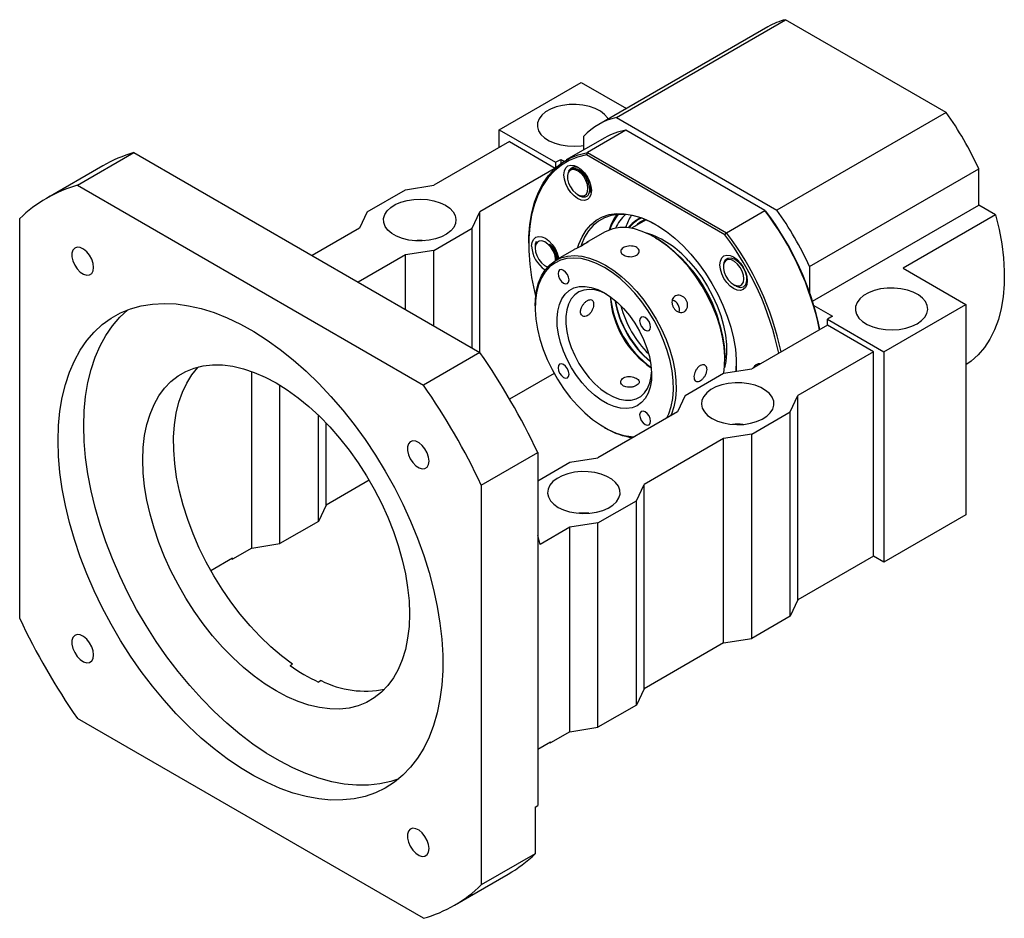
# Paper-space layout 'MBCK35-J' of a CAD drawing. Header units: millimetres. Extents: x 19 to 284, y 7 to 208.
# Tile 5 of 5: x 187 to 278, y 98 to 180. Entities that reach past the tile are written whole.
import ezdxf

# ---------------------------------------------------------------- set-up
doc = ezdxf.new("R2010")
doc.units = ezdxf.units.MM

psp = doc.layouts.new('MBCK35-J')

# ---------------------------------------------------------------- linework, layer by layer
at = {"color": 7, "linetype": 'Continuous', "lineweight": 25}
for p, q in [((242.0988, 171.2058), (257.6551, 180.1863)), ((272.4124, 171.6671), (257.6551, 180.1863)), ((256.0345, 179.5397), (240.4782, 170.5592)), ((231.3284, 170.0747), (238.8708, 174.4289)), ((238.8708, 174.4289), (243.0261, 172.0301)), ((242.0988, 171.2058), (256.8561, 162.6866)), ((272.4124, 171.6671), (256.8561, 162.6866)), ((231.3284, 170.0747), (236.5138, 167.0812)), ((231.3284, 168.4418), (231.3284, 170.0747)), ((241.0269, 169.3364), (237.4914, 167.2954)), ((239.1065, 168.2278), (239.1065, 169.4779)), ((242.9651, 170.0253), (239.4296, 167.9842)), ((255.754, 162.6424), (242.9651, 170.0253)), ((232.2712, 168.9861), (225.318, 164.972)), ((232.2712, 168.9861), (236.4851, 166.5534)), ((192.5553, 164.9753), (197.7408, 167.9688)), ((197.7408, 167.9688), (229.5606, 149.5996)), ((239.4296, 167.9842), (239.3466, 167.76)), ((252.0658, 160.4174), (239.3466, 167.76)), ((239.4296, 167.9842), (252.2185, 160.6014)), ((194.9022, 166.7648), (189.7168, 163.7713)), ((236.5138, 167.0812), (236.9852, 167.3533)), ((236.5138, 167.0812), (236.5138, 166.5797)), ((236.9852, 167.3533), (236.9852, 166.9653)), ((236.9852, 167.3533), (237.2933, 167.1755)), ((236.3945, 166.4679), (229.5606, 162.5228)), ((237.5967, 165.9342), (237.5967, 165.7505)), ((259.8483, 157.5039), (275.4047, 166.4844)), ((275.4047, 163.1352), (275.4047, 166.4844)), ((192.5553, 164.9753), (224.3752, 146.6061)), ((222.7252, 164.5638), (225.318, 164.972)), ((219.1897, 162.5228), (222.7252, 164.5638)), ((238.5394, 164.1176), (238.6775, 164.0378)), ((260.1297, 154.3172), (275.4047, 163.1352)), ((276.9478, 162.2444), (275.4047, 163.1352)), ((219.1897, 162.5228), (218.4826, 161.0261)), ((228.8535, 161.0261), (229.5606, 162.5228)), ((229.5606, 149.5996), (229.5606, 162.5228)), ((252.2185, 160.6014), (255.754, 162.6424)), ((255.754, 162.6424), (255.837, 162.5945)), ((276.9478, 162.2444), (268.4626, 157.3459)), ((187.252, 125.1684), (187.252, 161.9128)), ((244.8301, 161.7942), (243.4871, 161.0189)), ((244.305, 161.9914), (244.0838, 161.8637)), ((218.4826, 161.0261), (214.1249, 158.5104)), ((225.318, 158.9851), (228.8535, 161.0261)), ((228.8535, 150.0078), (228.8535, 161.0261)), ((241.0054, 160.664), (239.3551, 159.7113)), ((245.7072, 160.1415), (245.5894, 160.2095)), ((252.0658, 160.4174), (252.2185, 160.6014)), ((234.0389, 159.6646), (234.0389, 159.5286)), ((234.6282, 159.3459), (234.6282, 159.1884)), ((222.7252, 158.5769), (218.3675, 156.0612)), ((225.318, 158.9851), (222.7252, 158.5769)), ((222.7252, 153.5456), (222.7252, 158.5769)), ((225.318, 152.0488), (225.318, 158.9851)), ((238.1845, 159.0355), (236.5271, 158.0787)), ((235.5709, 157.5555), (235.656, 157.5064)), ((235.6586, 157.5119), (235.8242, 157.4422)), ((251.9301, 157.5268), (251.9301, 157.4761)), ((259.8483, 157.5039), (259.8483, 155.1556)), ((268.4626, 157.3459), (274.2262, 154.0187)), ((252.8727, 155.8432), (253.0318, 155.7513)), ((234.6282, 153.8818), (234.6282, 153.7457)), ((260.251, 153.9223), (261.9697, 152.9301)), ((266.6837, 149.6645), (274.2262, 154.0187)), ((274.2262, 154.0187), (274.2262, 134.6939)), ((261.4983, 152.1136), (254.545, 148.0996)), ((261.9697, 152.9301), (261.4983, 152.658)), ((261.4983, 152.658), (266.6837, 149.6645)), ((261.4983, 152.1136), (261.4983, 152.658)), ((265.7409, 149.6644), (261.4983, 152.1136)), ((229.5606, 149.5996), (224.3752, 146.6061)), ((265.7409, 149.6644), (258.7877, 145.6504)), ((265.7409, 130.884), (265.7409, 149.6644)), ((266.6837, 149.6645), (266.6837, 130.3397)), ((252.0702, 148.9833), (252.0702, 149.1194)), ((208.5831, 131.6323), (208.5831, 147.863)), ((236.3765, 147.6771), (232.285, 145.3152)), ((248.4168, 145.6504), (251.9523, 147.6914)), ((251.9523, 147.6914), (254.545, 148.0996)), ((211.1758, 132.0405), (211.1758, 146.5985)), ((248.4168, 145.6504), (247.7097, 144.1536)), ((258.0806, 144.1536), (258.7877, 145.6504)), ((258.7877, 126.87), (258.7877, 145.6504)), ((247.7097, 144.1536), (240.4029, 139.9355)), ((254.545, 142.1126), (258.0806, 144.1536)), ((258.0806, 125.3732), (258.0806, 144.1536)), ((214.7114, 134.0816), (214.7114, 143.832)), ((215.4185, 135.5783), (215.4185, 143.1223)), ((240.9911, 142.7236), (241.109, 142.6555)), ((254.545, 142.1126), (251.9523, 141.7044)), ((254.545, 123.3322), (254.545, 142.1126)), ((251.9523, 141.7044), (244.6455, 137.4863)), ((251.9523, 122.924), (251.9523, 141.7044)), ((229.6785, 137.4205), (234.8639, 140.414)), ((234.8639, 140.414), (234.8639, 107.9701)), ((234.8639, 137.8265), (237.8102, 139.5273)), ((237.8102, 139.5273), (240.4029, 139.9355)), ((219.372, 137.8606), (215.4185, 135.5783)), ((229.6785, 137.4205), (229.6785, 100.6762)), ((243.9384, 135.9896), (244.6455, 137.4863)), ((244.6455, 118.7059), (244.6455, 137.4863)), ((240.4029, 133.9485), (243.9384, 135.9896)), ((243.9384, 117.2091), (243.9384, 135.9896)), ((215.4185, 135.5783), (214.7114, 134.0816)), ((214.7114, 134.0816), (211.1758, 132.0405)), ((240.4029, 133.9485), (237.8102, 133.5403)), ((240.4029, 115.1681), (240.4029, 133.9485)), ((274.2262, 134.6939), (266.6837, 130.3397)), ((237.8102, 133.5403), (235.0996, 131.9756)), ((237.8102, 114.7599), (237.8102, 133.5403)), ((235.0996, 131.9756), (234.8639, 132.8193)), ((208.5831, 131.6323), (206.8153, 130.6118)), ((208.5831, 131.6323), (211.1758, 132.0405)), ((206.8153, 130.6935), (204.8325, 129.5488)), ((206.7446, 130.6526), (206.8153, 130.6118)), ((206.8153, 130.6935), (206.8153, 130.6118)), ((265.7409, 130.884), (258.7877, 126.87)), ((266.6837, 130.3397), (265.7409, 130.884)), ((258.7877, 126.87), (258.0806, 125.3732)), ((258.0806, 125.3732), (254.545, 123.3322)), ((251.9523, 122.924), (254.545, 123.3322)), ((251.9523, 122.924), (244.6455, 118.7059)), ((212.1003, 120.8391), (212.336, 120.9752)), ((214.9654, 119.4573), (214.7297, 119.3212)), ((244.6455, 118.7059), (243.9384, 117.2091)), ((243.9384, 117.2091), (240.4029, 115.1681)), ((224.3752, 97.6136), (192.5553, 115.9828)), ((237.8102, 114.7599), (240.4029, 115.1681)), ((237.8102, 114.7599), (236.0424, 113.7394)), ((234.8639, 113.1407), (236.0424, 113.821)), ((235.9717, 113.7802), (236.0424, 113.7394)), ((236.0424, 113.7394), (236.0424, 113.821)), ((234.6282, 107.834), (234.8639, 107.9701)), ((234.6282, 107.834), (234.6282, 103.5336)), ((234.6282, 103.5336), (229.6785, 100.6762)), ((227.2137, 98.8176), (232.1635, 101.6751))]:
    psp.add_line(p, q, dxfattribs=at)
at = {"color": 7, "linetype": 'Continuous', "lineweight": 25, "flags": 128}
for points in [[(241.3441, 171.0591), (241.2869, 171.1554), (241.01, 171.4844), (240.6302, 171.7773), (240.1613, 172.0234), (239.6202, 172.2138), (239.0265, 172.3416), (238.4015, 172.4023), (237.768, 172.3936), (237.1488, 172.3158), (236.5662, 172.1718), (236.0414, 171.9668), (235.5933, 171.7081), (235.2381, 171.4051), (234.9887, 171.0688), (234.854, 170.7113), (234.8389, 170.3456), (234.944, 169.9848), (235.1654, 169.6421), (235.4953, 169.3297), (235.9215, 169.059), (236.4288, 168.8398), (236.9989, 168.6799), (237.611, 168.5852), (238.2431, 168.5591), (238.8723, 168.6026), (239.1065, 168.6372)], [(234.0389, 159.6646), (234.05, 160.2482), (234.1385, 161.3724), (234.3148, 162.4328), (234.5776, 163.4212), (234.925, 164.3302), (235.3542, 165.153), (235.8622, 165.8834), (236.445, 166.516), (237.0983, 167.046), (237.8172, 167.4693), (238.5962, 167.7828), (239.4296, 167.9842)], [(239.3466, 167.76), (238.5257, 167.5576), (237.7584, 167.2448), (237.0505, 166.8241), (236.4073, 166.2985), (235.8335, 165.6721), (235.3335, 164.9494), (234.911, 164.1359), (234.5691, 163.2377), (234.3104, 162.2615), (234.1369, 161.2145), (234.0498, 160.1045), (234.0498, 158.94), (234.1369, 157.7296), (234.3104, 156.4822), (234.5691, 155.2073), (234.6766, 154.7672)], [(237.2785, 165.9342), (237.3215, 166.2863), (237.4475, 166.5648), (237.6479, 166.7507), (237.909, 166.8313), (238.2132, 166.8012), (238.5395, 166.6624), (238.8659, 166.4244), (239.17, 166.1033), (239.4312, 165.7212), (239.6316, 165.3039), (239.7576, 164.88), (239.8005, 164.4783), (239.7576, 164.1262), (239.6316, 163.8477), (239.4312, 163.6618), (239.17, 163.5812), (238.8659, 163.6113), (238.5395, 163.7501), (238.2132, 163.9881), (237.909, 164.3091), (237.6479, 164.6913), (237.4475, 165.1086), (237.3215, 165.5325), (237.2785, 165.9342)], [(239.0963, 165.7634), (238.8473, 166.0577), (238.5709, 166.2762), (238.2918, 166.3997), (238.0347, 166.4172), (237.8224, 166.327), (237.6739, 166.1373), (237.6022, 165.8648), (237.6139, 165.5338), (237.7078, 165.1737), (237.8756, 164.8165), (238.1024, 164.494), (238.368, 164.2347), (238.6489, 164.0617), (238.9201, 163.9905), (239.1574, 164.0272), (239.3399, 164.1687), (239.4512, 164.4025), (239.4815, 164.7076), (239.4282, 165.057), (239.2958, 165.4197), (239.0963, 165.7634)], [(226.3786, 163.1351), (226.7821, 162.853), (227.0858, 162.5319), (227.2788, 162.1835), (227.354, 161.8202), (227.3088, 161.4553), (227.1448, 161.102), (226.8679, 160.7729), (226.4881, 160.4801), (226.0192, 160.234), (225.4781, 160.0436), (224.8843, 159.9157), (224.2594, 159.8551), (223.6259, 159.8638), (223.0066, 159.9415), (222.4241, 160.0855), (221.8993, 160.2906), (221.4512, 160.5493), (221.096, 160.8522), (220.8465, 161.1885), (220.7118, 161.546), (220.6968, 161.9117), (220.8018, 162.2725), (221.0233, 162.6153), (221.3531, 162.9276), (221.7794, 163.1983), (222.2867, 163.4176), (222.8567, 163.5774), (223.4688, 163.6721), (224.1009, 163.6982), (224.7301, 163.6548), (225.3338, 163.5434), (225.89, 163.3681), (226.3786, 163.1351)], [(238.5676, 159.271), (238.6573, 159.5553), (238.9451, 160.2391), (239.3095, 160.8385), (239.7464, 161.3468), (240.2508, 161.7582), (240.817, 162.068), (241.4386, 162.2727), (242.1086, 162.37), (242.8193, 162.3588), (243.5628, 162.2392), (244.3305, 162.0126), (245.1138, 161.6815), (245.9039, 161.2498), (246.6916, 160.7222), (247.4683, 160.1047), (248.2249, 159.4044), (248.953, 158.6293), (249.6444, 157.788), (250.2911, 156.8901), (250.8859, 155.9457), (251.4219, 154.9657), (251.8932, 153.961), (252.2945, 152.9432), (252.621, 151.9236), (252.8692, 150.9138), (253.0363, 149.9254), (253.1203, 148.9695), (253.1203, 148.0568), (253.1097, 147.8736)], [(245.7666, 161.3318), (245.2411, 161.6085), (244.4702, 161.9343), (243.7147, 162.1573), (242.983, 162.275), (242.2836, 162.286), (241.6242, 162.1903), (241.0125, 161.9888), (240.4552, 161.6839), (239.9588, 161.2791), (239.5289, 160.7788), (239.1703, 160.1889), (238.887, 159.516), (238.8561, 159.4234)], [(276.9478, 162.2444), (277.2746, 160.9115), (277.5191, 159.5991), (277.6797, 158.3159), (277.7554, 157.0705), (277.7455, 155.8714), (277.6503, 154.7266), (277.4702, 153.6438), (277.2066, 152.6303), (276.8612, 151.6928), (276.4363, 150.8376), (275.9348, 150.0706), (275.36, 149.3969), (274.7158, 148.821), (274.2262, 148.4783)], [(234.31, 159.3721), (234.353, 159.7242), (234.4789, 160.0027), (234.6793, 160.1885), (234.9405, 160.2692), (235.2446, 160.2391), (235.571, 160.1003), (235.8974, 159.8623), (236.2015, 159.5412), (236.4627, 159.1591), (236.6631, 158.7418), (236.789, 158.3179), (236.8039, 158.2385)], [(251.9636, 147.6932), (252.0464, 148.3565), (252.0675, 149.1986), (252.0042, 150.0866), (251.8572, 151.0091), (251.6285, 151.9539), (251.3211, 152.9087), (250.9389, 153.8612), (250.487, 154.7989), (249.9712, 155.7095), (249.3983, 156.5812), (248.7757, 157.4027), (248.1115, 158.1631), (247.4145, 158.8527), (246.6936, 159.4624), (245.9584, 159.9843), (245.2183, 160.4115), (244.4831, 160.7386), (243.7622, 160.9611), (243.0652, 161.0763), (242.401, 161.0827), (241.7784, 160.98), (241.2055, 160.7698), (241.0054, 160.664)], [(194.0503, 157.4186), (194.0058, 157.7853), (193.8763, 158.1707), (193.6732, 158.5408), (193.4146, 158.8624), (193.1234, 159.1072), (192.8257, 159.2534), (192.5477, 159.2878), (192.3143, 159.2076), (192.146, 159.0198), (192.058, 158.7411), (192.058, 158.3963), (192.146, 158.016), (192.3143, 157.634), (192.5477, 157.2843), (192.8257, 156.9978), (193.1234, 156.8002), (193.4146, 156.7088), (193.6732, 156.732), (193.8763, 156.8675), (194.0058, 157.1034), (194.0503, 157.4186)], [(236.5135, 158.0708), (236.5059, 158.2452), (236.4284, 158.6019), (236.2748, 158.9623), (236.0586, 159.2945), (235.7991, 159.5688), (235.5193, 159.7611), (235.2441, 159.854), (234.998, 159.8395), (234.8028, 159.7188), (234.6758, 159.5025), (234.6284, 159.21), (234.6647, 158.8672), (234.7816, 158.5046), (234.9686, 158.1544), (235.2091, 157.8477), (235.4818, 157.6118), (235.7624, 157.4676), (235.7699, 157.4651)], [(245.7072, 160.1415), (246.0695, 159.9204), (246.7914, 159.408), (247.4991, 158.8094), (248.1835, 158.1323), (248.8356, 157.3857), (249.4468, 156.5791), (250.0094, 155.7233), (250.5158, 154.8292), (250.9595, 153.9086), (251.3347, 152.9734), (251.6366, 152.0359), (251.8611, 151.1083), (252.0054, 150.2026), (252.0676, 149.3307), (252.0702, 149.1194)], [(234.6282, 153.8818), (234.652, 154.5086), (234.7573, 155.2937), (234.9454, 156.0116), (235.2139, 156.653), (235.5593, 157.2094), (235.9771, 157.6738), (236.4617, 158.0398), (237.0069, 158.303), (237.6057, 158.4596), (238.2501, 158.5079), (238.9318, 158.447), (239.6419, 158.2778), (240.3711, 158.0026), (241.11, 157.6248)], [(251.6119, 157.6597), (251.6548, 158.0118), (251.7808, 158.2903), (251.9812, 158.4762), (252.2424, 158.5568), (252.5465, 158.5267), (252.8729, 158.3879), (253.1992, 158.1499), (253.5034, 157.8289), (253.7645, 157.4467), (253.9649, 157.0294), (254.0909, 156.6055), (254.1339, 156.2038), (254.0909, 155.8517), (253.9649, 155.5733), (253.7645, 155.3874), (253.5034, 155.3067), (253.1992, 155.3368), (252.8729, 155.4756), (252.5465, 155.7136), (252.2424, 156.0347), (251.9812, 156.4169), (251.7808, 156.8341), (251.6548, 157.2581), (251.6119, 157.6597)], [(240.9922, 157.4207), (240.2667, 157.7916), (239.5507, 158.0618), (238.8536, 158.2279), (238.1842, 158.2877), (237.5515, 158.2403), (236.9637, 158.0865), (236.4284, 157.8282), (235.9525, 157.4687), (235.5424, 157.0129), (235.2033, 156.4665), (234.9397, 155.8368), (234.755, 155.1319), (234.6515, 154.3611), (234.6308, 153.5343), (234.693, 152.6624), (234.8373, 151.7568), (235.0618, 150.8291), (235.3637, 149.8916), (235.7389, 148.9565), (236.1826, 148.0359), (236.689, 147.1418), (237.2515, 146.2859), (237.8628, 145.4794), (238.5149, 144.7327), (239.1992, 144.0557), (239.907, 143.4571), (240.6288, 142.9447), (241.3555, 142.5252), (242.0774, 142.2041), (242.7851, 141.9856), (243.4695, 141.8725), (243.7318, 141.8572)], [(241.11, 157.6248), (241.8489, 157.1495), (242.5781, 156.5828), (243.2882, 155.9321), (243.9699, 155.2059), (244.6143, 154.4136), (245.2131, 153.5657), (245.7583, 152.673), (246.243, 151.7474), (246.6607, 150.8007), (247.0061, 149.8455), (247.2746, 148.8941), (247.4627, 147.959), (247.568, 147.0523), (247.5892, 146.1858), (247.5258, 145.3709), (247.3789, 144.6181), (247.1502, 143.9374), (247.0875, 143.7945)], [(252.0318, 157.9092), (251.9436, 157.652), (251.938, 157.3307), (252.0154, 156.9741), (252.1691, 156.6136), (252.3853, 156.2815), (252.6448, 156.0071), (252.9246, 155.8149), (253.1997, 155.7219), (253.4459, 155.7364), (253.6411, 155.8572), (253.7681, 156.0734), (253.8155, 156.3659), (253.7792, 156.7087), (253.6623, 157.0713), (253.4753, 157.4215), (253.2348, 157.7282), (252.9621, 157.9641), (252.6815, 158.1083), (252.4179, 158.148), (252.1947, 158.0796), (252.0318, 157.9092)], [(253.0733, 155.7336), (253.107, 155.7085), (253.4696, 155.5873), (253.7793, 155.6347), (253.996, 155.8391), (254.1002, 156.1774), (254.0776, 156.6002), (253.9343, 157.0636), (253.6864, 157.5082), (253.3651, 157.8846), (253.0039, 158.1509), (252.6493, 158.2761), (252.3333, 158.25), (252.0975, 158.0789), (251.9854, 157.8717), (251.9854, 157.8717)], [(237.2422, 155.9819), (237.4361, 155.9144), (237.6005, 155.9464), (237.7103, 156.0728), (237.7489, 156.2745), (237.7103, 156.5207), (237.6005, 156.774), (237.4361, 156.9957), (237.2422, 157.1522), (237.0482, 157.2196), (236.8838, 157.1877), (236.774, 157.0613), (236.7354, 156.8596), (236.774, 156.6134), (236.8838, 156.3601), (237.0482, 156.1383), (237.2422, 155.9819)], [(246.7358, 143.5914), (246.9225, 143.9821), (247.147, 144.6505), (247.2913, 145.3896), (247.3535, 146.1897), (247.3328, 147.0404), (247.2294, 147.9306), (247.0446, 148.8487), (246.781, 149.7828), (246.4419, 150.7207), (246.0318, 151.6501), (245.556, 152.5589), (245.0206, 153.4353), (244.4328, 154.2679), (243.8001, 155.0457), (243.1308, 155.7587), (242.4336, 156.3976), (241.7176, 156.954), (240.9922, 157.4207)], [(240.9922, 155.0936), (241.5974, 154.6953), (242.1908, 154.2071), (242.7609, 153.6383), (243.2966, 153.0002), (243.7875, 152.305), (244.2239, 151.5664), (244.5974, 150.7987), (244.9008, 150.0168), (245.128, 149.2361), (245.2748, 148.4715), (245.3382, 147.7382), (245.317, 147.0502), (245.2117, 146.4211), (245.0242, 145.863), (244.7582, 145.3869), (244.419, 145.0019), (244.013, 144.7156), (243.5483, 144.5336), (243.0338, 144.4593), (242.4795, 144.4943), (241.8963, 144.6379), (241.2955, 144.8872), (240.6888, 145.2375), (240.088, 145.6818), (239.5048, 146.2116), (238.9506, 146.8165), (238.4361, 147.4848), (237.9713, 148.2034), (237.5653, 148.9584), (237.2261, 149.7351), (236.9601, 150.5183), (236.7726, 151.2929), (236.6673, 152.0436), (236.6461, 152.756), (236.7095, 153.4162), (236.8563, 154.0112), (237.0836, 154.5296), (237.3869, 154.9612), (237.7604, 155.2977), (238.1969, 155.5324), (238.6877, 155.6609), (239.2234, 155.6805), (239.7935, 155.591), (240.3869, 155.3941), (240.9922, 155.0936)], [(241.198, 154.9691), (240.6757, 155.2003), (240.1181, 155.3539), (239.5877, 155.3998), (239.0957, 155.3371), (238.6526, 155.1671), (238.268, 154.8934), (237.95, 154.522), (237.7053, 154.0605), (237.5393, 153.519), (237.4554, 152.909), (237.4554, 152.2434), (237.5393, 151.5365), (237.7053, 150.8033), (237.95, 150.0594), (238.268, 149.3207), (238.6526, 148.603), (239.0957, 147.9215), (239.5877, 147.2908), (240.1181, 146.7242), (240.6757, 146.234), (241.2487, 145.8304), (241.8247, 145.5222), (242.3914, 145.3159), (242.9369, 145.2159), (243.4495, 145.2243), (243.9183, 145.341), (244.3332, 145.5634), (244.6855, 145.8868), (244.9676, 146.3044), (245.1735, 146.8072), (245.2988, 147.3845), (245.336, 147.8011)], [(269.7478, 152.2498), (270.1513, 152.5319), (270.455, 152.853), (270.648, 153.2014), (270.7232, 153.5647), (270.678, 153.9296), (270.514, 154.2829), (270.2371, 154.612), (269.8573, 154.9049), (269.3884, 155.1509), (268.8473, 155.3413), (268.2535, 155.4692), (267.6286, 155.5298), (266.9951, 155.5211), (266.3759, 155.4434), (265.7933, 155.2994), (265.2685, 155.0943), (264.8204, 154.8356), (264.4652, 154.5327), (264.2158, 154.1964), (264.0811, 153.8389), (264.066, 153.4732), (264.1711, 153.1124), (264.3925, 152.7696), (264.7223, 152.4573), (265.1486, 152.1866), (265.6559, 151.9673), (266.2259, 151.8075), (266.838, 151.7128), (267.4701, 151.6867), (268.0994, 151.7301), (268.703, 151.8415), (269.2592, 152.0169), (269.7478, 152.2498)], [(190.7876, 141.4996), (190.8297, 142.8836), (190.9559, 144.2124), (191.1655, 145.4797), (191.4575, 146.6793), (191.8306, 147.8056), (192.283, 148.8533), (192.8124, 149.8173), (193.4165, 150.693), (194.0923, 151.4762), (194.8366, 152.1633), (195.6458, 152.751), (196.5161, 153.2363), (197.4434, 153.6172), (198.4232, 153.8916), (199.4508, 154.0584), (200.5214, 154.1167), (201.6299, 154.0662), (202.7709, 153.9072), (203.9391, 153.6404), (205.1288, 153.2672), (206.3344, 152.7892), (207.5502, 152.2088), (208.7704, 151.5288), (209.9891, 150.7523), (211.2005, 149.8831), (212.3989, 148.9253), (213.5786, 147.8835), (214.7338, 146.7627), (215.8592, 145.5681), (216.9494, 144.3055), (217.9992, 142.9809), (219.0035, 141.6006), (219.9576, 140.1712), (220.8569, 138.6995), (221.6972, 137.1925), (222.4744, 135.6574), (223.1848, 134.1015), (223.8252, 132.5322), (224.3923, 130.9571), (224.8835, 129.3835), (225.2965, 127.8191), (225.6292, 126.2712), (225.8802, 124.7472), (226.0482, 123.2545), (226.1324, 121.8), (226.1324, 120.3908), (226.0482, 119.0336), (225.8802, 117.7348), (225.6292, 116.5006), (225.2965, 115.3369), (224.8835, 114.2493), (224.3923, 113.2429), (223.8252, 112.3225), (223.1848, 111.4925), (222.4744, 110.7569), (221.6972, 110.1192), (220.8569, 109.5823), (219.9576, 109.149), (219.0035, 108.8211), (217.9992, 108.6004), (216.9494, 108.4878), (215.8592, 108.4839), (214.7338, 108.5887), (213.5786, 108.8017), (212.3989, 109.1219), (211.2005, 109.5478), (209.9891, 110.0772), (208.7704, 110.7078), (207.5502, 111.4365), (206.3344, 112.2599), (205.1288, 113.1739), (203.9391, 114.1743), (202.7709, 115.2563), (201.6299, 116.4147), (200.5214, 117.644), (199.4508, 118.9384), (198.4232, 120.2916), (197.4434, 121.6973), (196.5161, 123.1487), (195.6458, 124.639), (194.8366, 126.1609), (194.0923, 127.7073), (193.4165, 129.2708), (192.8124, 130.844), (192.283, 132.4193), (191.8306, 133.9892), (191.4575, 135.5463), (191.1655, 137.0832), (190.9559, 138.5924), (190.8297, 140.0669), (190.7876, 141.4996)], [(193.1446, 142.8602), (193.1867, 144.2443), (193.3129, 145.5731), (193.5225, 146.8403), (193.8145, 148.04), (194.1876, 149.1663), (194.64, 150.214), (195.1695, 151.1779), (195.7735, 152.0537), (196.4493, 152.8369), (197.1936, 153.524), (197.2004, 153.5296)], [(244.7422, 151.6522), (244.9361, 151.5848), (245.1005, 151.6167), (245.2103, 151.7432), (245.2489, 151.9448), (245.2103, 152.191), (245.1005, 152.4443), (244.9361, 152.6661), (244.7422, 152.8226), (244.5482, 152.89), (244.3838, 152.858), (244.274, 152.7316), (244.2354, 152.5299), (244.274, 152.2837), (244.3838, 152.0305), (244.5482, 151.8087), (244.7422, 151.6522)], [(223.0788, 125.5796), (223.0369, 124.435), (222.9116, 123.3465), (222.7037, 122.3217), (222.4147, 121.3674), (222.0465, 120.4902), (221.6016, 119.6961), (221.083, 118.9906), (220.4944, 118.3784), (219.8397, 117.8637), (219.1234, 117.45), (218.3504, 117.1403), (217.526, 116.9365), (216.6557, 116.84), (215.7457, 116.8516), (214.802, 116.9712), (213.8311, 117.1979), (212.8396, 117.5302), (211.8344, 117.9658), (210.8223, 118.5018), (209.8101, 119.1344), (208.8049, 119.8594), (207.8135, 120.6718), (206.8426, 121.5661), (205.8989, 122.5361), (204.9888, 123.5752), (204.1186, 124.6764), (203.2942, 125.832), (202.5212, 127.0343), (201.8049, 128.275), (201.1502, 129.5456), (200.5615, 130.8374), (200.043, 132.1416), (199.5981, 133.4494), (199.2298, 134.7517), (198.9408, 136.0397), (198.7329, 137.3046), (198.6076, 138.5377), (198.5658, 139.7307), (198.6076, 140.8753), (198.7329, 141.9637), (198.9408, 142.9886), (199.2298, 143.9429), (199.5981, 144.8201), (200.043, 145.6142), (200.5615, 146.3197), (201.1502, 146.9319), (201.8049, 147.4466), (202.5212, 147.8602), (203.2942, 148.17), (204.1186, 148.3738), (204.9888, 148.4702), (205.8989, 148.4586), (206.8426, 148.3391), (207.8135, 148.1124), (208.8049, 147.7801), (209.8101, 147.3445), (210.8223, 146.8085), (211.8344, 146.1759), (212.8396, 145.4509), (213.8311, 144.6385), (214.802, 143.7442), (215.7457, 142.7742), (216.6557, 141.7351), (217.526, 140.6339), (218.3504, 139.4783), (219.1234, 138.276), (219.8397, 137.0353), (220.4944, 135.7647), (221.083, 134.4729), (221.6016, 133.1687), (222.0465, 131.8609), (222.4147, 130.5586), (222.7037, 129.2706), (222.9116, 128.0057), (223.0369, 126.7725), (223.0788, 125.5796)], [(237.2422, 147.3211), (237.4361, 147.2537), (237.6005, 147.2857), (237.7103, 147.4121), (237.7489, 147.6138), (237.7103, 147.86), (237.6005, 148.1132), (237.4361, 148.335), (237.2422, 148.4915), (237.0482, 148.5589), (236.8838, 148.527), (236.774, 148.4005), (236.7354, 148.1989), (236.774, 147.9527), (236.8838, 147.6994), (237.0482, 147.4776), (237.2422, 147.3211)], [(253.0988, 147.8719), (253.1205, 148.2), (253.1306, 148.5755)], [(212.336, 120.9752), (211.3288, 121.7313), (210.3376, 122.5741), (209.3692, 123.4979), (208.4304, 124.4961), (207.5277, 125.562), (206.6673, 126.6881), (205.8551, 127.8667), (205.0967, 129.0897), (204.3974, 130.3486), (203.762, 131.6347), (203.1949, 132.939), (202.7, 134.2528), (202.2807, 135.5667), (201.94, 136.8718), (201.6801, 138.1591), (201.5029, 139.4197), (201.4096, 140.6448), (201.4008, 141.826), (201.4767, 142.9551), (201.6366, 144.0244), (201.8794, 145.0264), (202.2036, 145.9543), (202.6068, 146.8017), (203.0863, 147.5626), (203.6388, 148.2318), (203.6867, 148.2819)], [(250.8917, 143.5413), (251.3803, 143.3084), (251.9365, 143.1331), (252.5401, 143.0217), (253.1694, 142.9783), (253.8014, 143.0044), (254.4136, 143.0991), (254.9836, 143.2589), (255.4909, 143.4781), (255.9171, 143.7488), (256.247, 144.0612), (256.4684, 144.404), (256.5735, 144.7647), (256.5584, 145.1305), (256.4237, 145.4879), (256.1743, 145.8242), (255.8191, 146.1272), (255.371, 146.3859), (254.8462, 146.5909), (254.2636, 146.7349), (253.6444, 146.8127), (253.0109, 146.8214), (252.3859, 146.7607), (251.7922, 146.6329), (251.2511, 146.4425), (250.7822, 146.1964), (250.4024, 145.9035), (250.1255, 145.5745), (249.9615, 145.2211), (249.9163, 144.8562), (249.9915, 144.493), (250.1845, 144.1445), (250.4882, 143.8234), (250.8917, 143.5413)], [(244.7422, 142.9915), (244.9361, 142.9241), (245.1005, 142.956), (245.2103, 143.0824), (245.2489, 143.2841), (245.2103, 143.5303), (245.1005, 143.7836), (244.9361, 144.0053), (244.7422, 144.1618), (244.5482, 144.2293), (244.3838, 144.1973), (244.274, 144.0709), (244.2354, 143.8692), (244.274, 143.623), (244.3838, 143.3697), (244.5482, 143.148), (244.7422, 142.9915)], [(222.0871, 110.42), (221.3605, 110.1818), (220.3562, 109.9611), (219.3064, 109.8485), (218.2163, 109.8446), (217.0909, 109.9494), (215.9356, 110.1624), (214.7559, 110.4826), (213.5575, 110.9084), (212.3461, 111.4379), (211.1274, 112.0685), (209.9073, 112.7972), (208.6915, 113.6205), (207.4858, 114.5346), (206.2961, 115.535), (205.1279, 116.617), (203.9869, 117.7754), (202.8784, 119.0047), (201.8079, 120.2991), (200.7802, 121.6523), (199.8004, 123.058), (198.8732, 124.5094), (198.0028, 125.9996), (197.1936, 127.5216), (196.4493, 129.068), (195.7735, 130.6315), (195.1695, 132.2047), (194.64, 133.78), (194.1876, 135.3499), (193.8145, 136.907), (193.5225, 138.4439), (193.3129, 139.9531), (193.1867, 141.4276), (193.1446, 142.8602)], [(224.8836, 139.6189), (224.8391, 139.9856), (224.7096, 140.371), (224.5065, 140.741), (224.2479, 141.0627), (223.9568, 141.3075), (223.659, 141.4537), (223.381, 141.4881), (223.1476, 141.4079), (222.9794, 141.2201), (222.8914, 140.9414), (222.8914, 140.5966), (222.9794, 140.2163), (223.1476, 139.8343), (223.381, 139.4846), (223.659, 139.1981), (223.9568, 139.0005), (224.2479, 138.9091), (224.5065, 138.9323), (224.7096, 139.0678), (224.8391, 139.3036), (224.8836, 139.6189)], [(236.7495, 135.3773), (237.2382, 135.1443), (237.7944, 134.969), (238.398, 134.8576), (239.0272, 134.8142), (239.6593, 134.8403), (240.2714, 134.935), (240.8414, 135.0948), (241.3487, 135.3141), (241.775, 135.5847), (242.1048, 135.8971), (242.3263, 136.2399), (242.4314, 136.6007), (242.4163, 136.9664), (242.2816, 137.3239), (242.0321, 137.6602), (241.6769, 137.9631), (241.2288, 138.2218), (240.704, 138.4268), (240.1215, 138.5709), (239.5023, 138.6486), (238.8687, 138.6573), (238.2438, 138.5967), (237.6501, 138.4688), (237.1089, 138.2784), (236.64, 138.0323), (236.2603, 137.7395), (235.9834, 137.4104), (235.8194, 137.057), (235.7742, 136.6921), (235.8494, 136.3289), (236.0423, 135.9804), (236.346, 135.6594), (236.7495, 135.3773)], [(194.0503, 121.8134), (194.0058, 122.1801), (193.8763, 122.5655), (193.6732, 122.9356), (193.4146, 123.2572), (193.1234, 123.502), (192.8257, 123.6482), (192.5477, 123.6827), (192.3143, 123.6024), (192.146, 123.4146), (192.058, 123.136), (192.058, 122.7911), (192.146, 122.4108), (192.3143, 122.0288), (192.5477, 121.6791), (192.8257, 121.3926), (193.1234, 121.195), (193.4146, 121.1036), (193.6732, 121.1268), (193.8763, 121.2623), (194.0058, 121.4982), (194.0503, 121.8134)], [(224.8836, 104.0137), (224.8391, 104.3804), (224.7096, 104.7658), (224.5065, 105.1359), (224.2479, 105.4575), (223.9568, 105.7023), (223.659, 105.8485), (223.381, 105.8829), (223.1476, 105.8027), (222.9794, 105.6149), (222.8914, 105.3362), (222.8914, 104.9914), (222.9794, 104.6111), (223.1476, 104.2291), (223.381, 103.8794), (223.659, 103.5929), (223.9568, 103.3953), (224.2479, 103.3039), (224.5065, 103.3271), (224.7096, 103.4626), (224.8391, 103.6985), (224.8836, 104.0137)]]:
    psp.add_lwpolyline(points, dxfattribs=at)
at = {"color": 8, "linetype": 'Continuous', "lineweight": 25, "flags": 128}
psp.add_lwpolyline([(248.7291, 158.0326), (249.3561, 157.3034), (249.9401, 156.5143), (250.4727, 155.6769), (250.9462, 154.8034), (251.3535, 153.9066), (251.6888, 152.9995), (251.9471, 152.0953), (252.1248, 151.2073), (252.2191, 150.3483), (252.2288, 149.531), (252.1537, 148.7671), (252.0325, 148.1991)], dxfattribs=at)
at = {"color": 7, "linetype": 'Continuous', "lineweight": 25}
for centre, radius, start, end in [((259.1009, 174.2089), 6.1498, 103.59703, 119.908602), ((243.5269, 165.278), 6.0975, 103.545613, 136.465139), ((247.1815, 153.6448), 31.0065, 24.462113, 35.537888), ((243.8911, 164.3488), 5.7515, 99.264404, 119.866818), ((201.2541, 155.7374), 12.7259, 106.026108, 119.942459), ((196.0402, 152.8175), 12.6474, 105.994383, 134.016369), ((246.1361, 159.4357), 4.9175, 144.768263, 163.4651), ((245.7581, 159.4404), 4.5055, 140.854028, 161.22061), ((245.5211, 159.4194), 3.8555, 132.123451, 155.247666), ((247.497, 159.6569), 4.7647, 147.636286, 162.55935), ((234.0277, 146.053), 27.3357, 11.913289, 37.364088), ((234.4146, 146.2647), 26.9366, 11.658405, 37.31738), ((231.6251, 144.6644), 31.0065, 24.462113, 35.537888), ((245.597, 159.2553), 3.0145, 115.05305, 143.307714), ((245.6074, 159.2321), 2.9732, 113.691526, 142.187092), ((245.8459, 159.2463), 2.8143, 113.217483, 135.303045), ((230.5596, 144.0494), 27.0264, 11.701772, 37.274014), ((230.5756, 144.0502), 27.2462, 11.87079, 37.406588), ((224.0216, 154.1426), 5.7456, 85.331549, 94.668451), ((237.0186, 159.4788), 2.7107, 182.255575, 237.238829), ((238.6627, 148.7271), 13.3991, 12.595616, 47.399006), ((238.0628, 148.3808), 14.0472, 18.14728, 41.847343), ((250.1353, 155.3501), 8.6305, 184.003183, 235.991441), ((250.761, 155.7113), 9.2708, 186.037714, 233.956909), ((251.3549, 156.0542), 9.5391, 189.924286, 230.070341), ((251.6652, 156.2333), 9.8568, 190.777548, 229.217072), ((246.9711, 153.5242), 0.9335, 345.885714, 73.639508), ((176.3734, 112.7682), 64.6949, 25.297955, 34.702045), ((255.2759, 147.9218), 0.6496, 83.093244, 156.901457), ((171.188, 109.7747), 64.6949, 25.297955, 34.702045), ((253.2487, 137.27), 5.7458, 85.331688, 94.66825), ((244.3894, 148.0958), 6.3528, 238.91039, 263.005525), ((239.1065, 129.1055), 5.7463, 85.332103, 94.667959), ((245.7425, 152.8142), 64.6949, 205.297955, 214.702045), ((221.537, 134.1495), 16.3162, 234.664375, 245.341002), ((219.0332, 127.5216), 9.0322, 243.232651, 281.192091), ((225.8077, 112.6675), 12.6976, 300.03645, 314.000191), ((220.8903, 109.7714), 12.6474, 285.994383, 314.016369)]:
    psp.add_arc(centre, radius, start, end, dxfattribs=at)
at = {"color": 8, "linetype": 'Continuous', "lineweight": 25}
for centre, radius, start, end in [((242.3705, 152.5833), 8.3742, 40.596019, 72.479791), ((251.8619, 156.3468), 9.6631, 194.686728, 225.307897)]:
    psp.add_arc(centre, radius, start, end, dxfattribs=at)
at = {"color": 7, "linetype": 'Continuous', "lineweight": 25}
for points, knots in [([(237.7174, 166.2781), (237.7828, 166.3719), (237.9146, 166.5611), (238.2053, 166.6921), (238.4271, 166.666), (238.527, 166.6543)], [0, 0, 0, 0, 0.351019, 0.7076032, 1, 1, 1, 1]), ([(237.7174, 166.2781), (237.7551, 166.3237), (237.856, 166.4455), (238.0919, 166.5409), (238.4132, 166.5185), (238.7586, 166.3604), (239.0924, 166.089), (239.3808, 165.7288), (239.5961, 165.3253), (239.7177, 164.9154), (239.7278, 164.5563), (239.6736, 164.3193), (239.5916, 164.2516), (239.5731, 164.2364)], [0, 0, 0, 0, 0.06075509, 0.16212348, 0.26349179, 0.36360355, 0.46563117, 0.56543756, 0.66724472, 0.76796182, 0.86867991, 0.97048659, 1, 1, 1, 1]), ([(239.0567, 165.9595), (239.0033, 166.02), (238.9004, 166.1365), (238.7351, 166.276), (238.571, 166.3845), (238.407, 166.4607), (238.2478, 166.5033), (238.0477, 166.5128), (237.8551, 166.4495), (237.7565, 166.3268), (237.7174, 166.2781)], [0, 0, 0, 0, 0.11470645, 0.22065319, 0.32660012, 0.43254723, 0.53849436, 0.64444129, 0.85864346, 1, 1, 1, 1]), ([(238.6777, 164.0381), (238.6782, 164.0376), (238.7958, 163.9461), (239.033, 163.8923), (239.3335, 163.9119), (239.5525, 164.1015), (239.6599, 164.4156), (239.6478, 164.8207), (239.5175, 165.2626), (239.3068, 165.66), (239.1312, 165.8703), (239.0567, 165.9595)], [0, 0, 0, 0, 0.0006082, 0.1351006, 0.2677079, 0.3987216, 0.5289531, 0.6565073, 0.7841585, 0.9084389, 1, 1, 1, 1]), ([(234.7341, 159.8172), (234.6959, 159.7419), (234.6299, 159.6118), (234.6397, 159.4247), (234.6438, 159.3458)], [0, 0, 0, 0, 0.5781463, 1, 1, 1, 1]), ([(235.9414, 159.5575), (236.0643, 159.4652), (236.3, 159.2885), (236.4824, 159.0394), (236.5696, 158.9203)], [0, 0, 0, 0, 0.5218632, 1, 1, 1, 1]), ([(236.6016, 158.1217), (236.5986, 158.1832), (236.5923, 158.3096), (236.5491, 158.515), (236.4816, 158.7274), (236.3584, 159.0094), (236.1781, 159.3046), (236.0087, 159.4856), (235.9414, 159.5575)], [0, 0, 0, 0, 0.1295181, 0.2664722, 0.4034264, 0.5403808, 0.8172726, 1, 1, 1, 1]), ([(235.9414, 159.5575), (236.0045, 159.4963), (236.1731, 159.3332), (236.4089, 159.0002), (236.5893, 158.5964), (236.6738, 158.2984), (236.6656, 158.1729), (236.6647, 158.1581)], [0, 0, 0, 0, 0.1611519, 0.4300295, 0.6989065, 0.9644506, 1, 1, 1, 1]), ([(239.2015, 159.5788), (239.1304, 159.5388), (238.9882, 159.4587), (238.7341, 159.3259), (238.49, 159.2), (238.2933, 159.0973), (238.2157, 159.0524), (238.185, 159.0346)], [0, 0, 0, 0, 0.2143586, 0.428692, 0.6435834, 0.8588428, 1, 1, 1, 1]), ([(238.7807, 159.3507), (238.8466, 159.3928), (238.9918, 159.4855), (239.1957, 159.616), (239.3673, 159.72), (239.4751, 159.777), (239.5073, 159.7823), (239.4574, 159.7381), (239.3461, 159.6638), (239.2424, 159.6029), (239.2015, 159.5788)], [0, 0, 0, 0, 0.1112267, 0.2451293, 0.3788282, 0.5120469, 0.6452562, 0.7789401, 0.9128471, 1, 1, 1, 1]), ([(242.7481, 158.5705), (242.6873, 158.6125), (242.5657, 158.6966), (242.4893, 158.8496), (242.5044, 159.0051), (242.6162, 159.1522), (242.8101, 159.2758), (243.0642, 159.3627), (243.3501, 159.4015), (243.6366, 159.384), (243.8909, 159.3086), (244.0838, 159.1819), (244.1941, 159.019), (244.2098, 158.8403), (244.1286, 158.6694), (243.9595, 158.5291), (243.7222, 158.4366), (243.4431, 158.4005), (243.1541, 158.4222), (242.9138, 158.4855), (242.795, 158.5465), (242.7481, 158.5705)], [0, 0, 0, 0, 0.053532, 0.1070583, 0.1607279, 0.2144944, 0.2681033, 0.3215475, 0.3750757, 0.4288056, 0.4825411, 0.5360776, 0.5895215, 0.6431211, 0.6968849, 0.750564, 0.8040416, 0.8575145, 0.9111867, 0.9649523, 1, 1, 1, 1]), ([(251.9854, 157.8717), (251.9683, 157.8159), (251.9363, 157.7115), (251.9325, 157.5854), (251.9308, 157.5268)], [0, 0, 0, 0, 0.5349195, 1, 1, 1, 1]), ([(248.3302, 153.3466), (248.2599, 153.3167), (248.1194, 153.2567), (247.8778, 153.2824), (247.6449, 153.3914), (247.4406, 153.5782), (247.2882, 153.8186), (247.204, 154.0854), (247.1983, 154.3497), (247.2741, 154.5835), (247.4252, 154.7612), (247.6354, 154.8631), (247.8805, 154.8781), (248.1319, 154.8039), (248.3596, 154.6468), (248.5354, 154.4235), (248.6387, 154.1596), (248.6594, 153.8844), (248.5961, 153.631), (248.4761, 153.4471), (248.3715, 153.3751), (248.3302, 153.3466)], [0, 0, 0, 0, 0.053538, 0.1070697, 0.1607408, 0.2145038, 0.2681158, 0.3215708, 0.3751059, 0.4288336, 0.4825675, 0.53611, 0.5895611, 0.6431652, 0.6969259, 0.7506049, 0.804091, 0.8575734, 0.9112464, 0.9650089, 1, 1, 1, 1]), ([(238.8001, 153.3647), (238.8077, 153.2903), (238.8229, 153.1417), (238.9395, 152.9857), (239.1069, 152.9054), (239.3087, 152.9167), (239.5154, 153.0202), (239.7031, 153.203), (239.8548, 153.4436), (239.9592, 153.7139), (240.0083, 153.9804), (239.9995, 154.2096), (239.9341, 154.377), (239.8155, 154.4674), (239.6508, 154.4728), (239.4542, 154.3943), (239.2473, 154.2432), (239.0539, 154.0357), (238.9002, 153.7915), (238.8132, 153.5573), (238.8039, 153.4207), (238.8001, 153.3647)], [0, 0, 0, 0, 0.0532678, 0.1065211, 0.1601537, 0.2140548, 0.2675368, 0.320565, 0.3738131, 0.4276082, 0.4814307, 0.534723, 0.587755, 0.6411864, 0.6950722, 0.7487574, 0.8018868, 0.8549796, 0.9086033, 0.9625051, 1, 1, 1, 1]), ([(250.432, 148.0376), (250.4248, 147.9563), (250.4103, 147.7937), (250.2984, 147.5319), (250.1365, 147.2917), (249.9391, 147.0951), (249.7329, 146.9644), (249.5412, 146.9135), (249.3835, 146.9488), (249.2742, 147.0685), (249.2229, 147.2612), (249.2338, 147.5056), (249.3057, 147.7737), (249.4328, 148.0349), (249.6046, 148.2581), (249.8042, 148.416), (250.0097, 148.4901), (250.1975, 148.4735), (250.3428, 148.3689), (250.4209, 148.2119), (250.4289, 148.0869), (250.432, 148.0376)], [0, 0, 0, 0, 0.0535318, 0.1070582, 0.1607278, 0.2144943, 0.2681032, 0.3215474, 0.3750757, 0.4288055, 0.4825413, 0.5360779, 0.5895218, 0.6431214, 0.6968852, 0.7505643, 0.804041, 0.8575139, 0.9111868, 0.9649524, 1, 1, 1, 1]), ([(242.7481, 146.5265), (242.8219, 146.4927), (242.9693, 146.4252), (243.2506, 146.3974), (243.5389, 146.4242), (243.8083, 146.5017), (244.0249, 146.6153), (244.1653, 146.7509), (244.2153, 146.8973), (244.1687, 147.0447), (244.0294, 147.1819), (243.8143, 147.2958), (243.5487, 147.3736), (243.2603, 147.4032), (242.9804, 147.3747), (242.7419, 147.2853), (242.5727, 147.1441), (242.4896, 146.9687), (242.5029, 146.7836), (242.5974, 146.6286), (242.7043, 146.5562), (242.7481, 146.5265)], [0, 0, 0, 0, 0.0532678, 0.1065211, 0.1601537, 0.2140548, 0.2675368, 0.320565, 0.3738131, 0.4276082, 0.4814307, 0.534723, 0.587755, 0.6411864, 0.6950722, 0.7487574, 0.8018868, 0.8549796, 0.9086033, 0.9625051, 1, 1, 1, 1])]:
    psp.add_open_spline(points, degree=3, knots=knots, dxfattribs=at)

doc.saveas('drawing.dxf')
